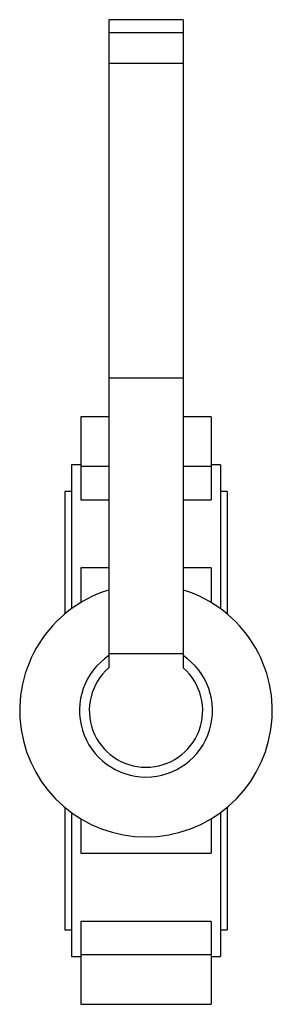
# Paper-space layout '_Superiore' of a CAD drawing. Header units: millimetres. Extents: x -47 to 47, y -111 to 260.
import ezdxf

# ---------------------------------------------------------------- set-up
doc = ezdxf.new("R2010")
doc.units = ezdxf.units.MM

psp = doc.layouts.new('_Superiore')

# ---------------------------------------------------------------- linework, layer by layer
at = {"color": 7, "linetype": 'Continuous', "lineweight": 25}
for p, q in [((-14, 260), (-14, 16.08)), ((14, 260), (-14, 260)), ((14, 260), (14, 16.08)), ((14, 255), (-14, 255)), ((14, 243.51), (-14, 243.51)), ((14, 125.11), (-14, 125.11)), ((-14, 110.51), (-24.5, 110.51)), ((-24.5, 110.51), (-24.5, 79.38)), ((24.5, 110.51), (14, 110.51)), ((24.5, 110.51), (24.5, 79.38)), ((-24.5, 92.5), (-28, 92.5)), ((-28, 92.5), (-28, 38.37)), ((28, 92.5), (24.5, 92.5)), ((28, 92.5), (28, 38.37)), ((-28, 82.5), (-30.5, 82.5)), ((-30.5, 82.5), (-30.5, 36.41)), ((30.5, 82.5), (28, 82.5)), ((30.5, 82.5), (30.5, 36.41)), ((-24.5, 79.38), (-14, 79.38)), ((14, 79.38), (24.5, 79.38)), ((-14, 53.68), (-24.5, 53.68)), ((-24.5, 53.68), (-24.5, 40.69)), ((24.5, 53.68), (14, 53.68)), ((24.5, 53.68), (24.5, 40.69)), ((14, 21.32), (-14, 21.32)), ((-30.5, -36.41), (-30.5, -82.5)), ((30.5, -36.41), (30.5, -82.5)), ((-28, -38.37), (-28, -92.5)), ((-24.5, -40.69), (-24.5, -53.68)), ((24.5, -40.69), (24.5, -53.68)), ((28, -38.37), (28, -92.5)), ((-24.5, -53.68), (24.5, -53.68)), ((24.5, -79.38), (-24.5, -79.38)), ((-24.5, -79.38), (-24.5, -110.51)), ((24.5, -79.38), (24.5, -110.51)), ((-30.5, -82.5), (-28, -82.5)), ((28, -82.5), (30.5, -82.5)), ((-28, -92.5), (-24.5, -92.5)), ((24.5, -91.84), (-24.5, -91.84)), ((24.5, -92.5), (28, -92.5)), ((-24.5, -110.51), (24.5, -110.51))]:
    psp.add_line(p, q, dxfattribs=at)
at = {"color": 8, "linetype": 'Continuous', "lineweight": 25}
for p, q in [((-14, 91.84), (-24.5, 91.84)), ((24.5, 91.84), (14, 91.84))]:
    psp.add_line(p, q, dxfattribs=at)
at = {"color": 7, "linetype": 'Continuous', "lineweight": 25}
for radius, start, end in [(47.5, 107.1418, 72.8582), (25, 124.0558, 55.9442), (21.32, 131.0425, 48.9575)]:
    psp.add_arc((0, 0), radius, start, end, dxfattribs=at)

doc.saveas('drawing.dxf')
